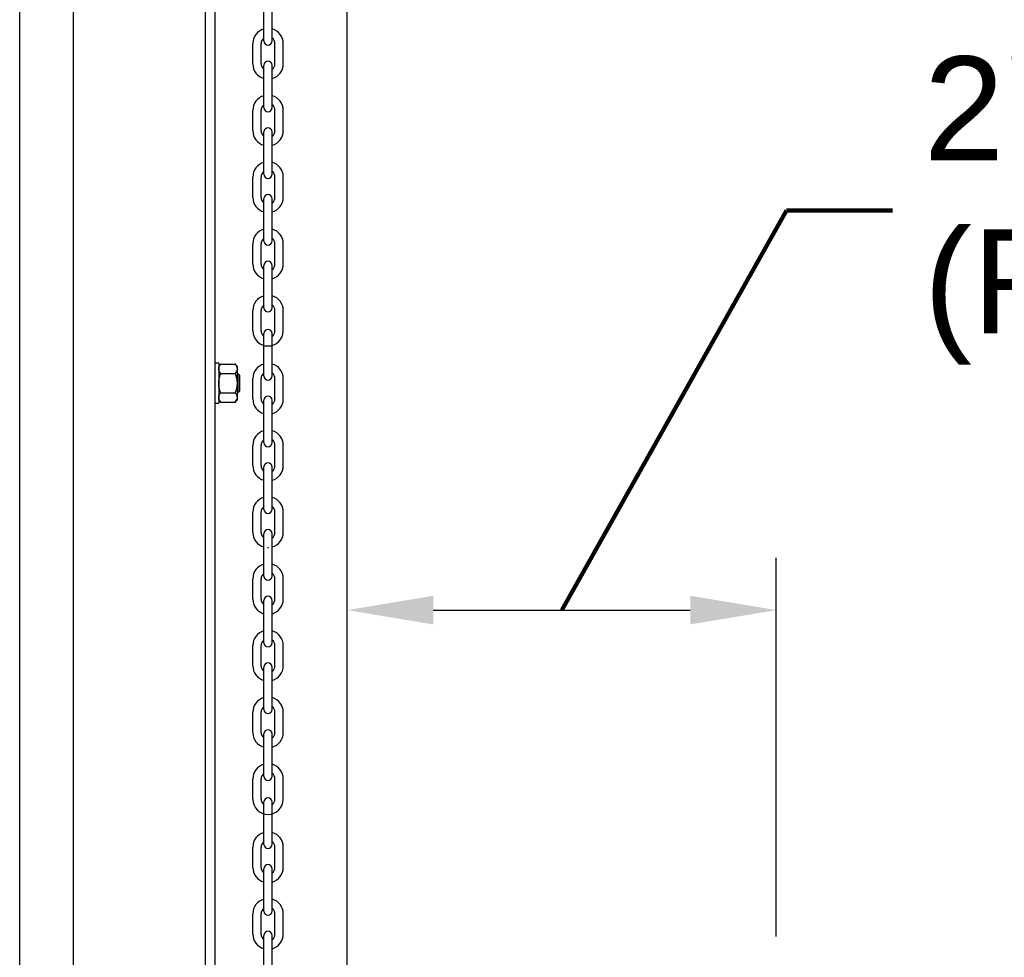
# Model space of a CAD drawing. Header units: inches. Extents: x 170 to 312, y 215 to 248.
# Tile 162 of 256: x 205.836 to 206.725, y 242.417 to 243.264. Entities that reach past the tile are written whole.
import ezdxf

# ---------------------------------------------------------------- set-up
doc = ezdxf.new("R2010")
doc.units = ezdxf.units.IN
doc.header["$LTSCALE"] = 0.25
doc.header["$MEASUREMENT"] = 0
doc.layers.add('ANNOTATIONS', color=1, linetype='Continuous')
doc.layers.add('MOTOR RH', color=7, linetype='Continuous')
doc.styles.add('ARIAL', font='arial.ttf', dxfattribs={"height": 0.09375})
doc.styles.get("Standard").update_dxf_attribs({"font": 'romans.shx'})
doc.dimstyles.get("Standard").update_dxf_attribs({"dimscale": 60, "dimtxt": 0.0833, "dimasz": 0.0833, "dimexe": 0.0833, "dimexo": 0.04, "dimgap": 0.09, "dimtad": 0, "dimtih": 1, "dimtoh": 1, "dimdec": 4, "dimzin": 1, "dimdsep": 46, "dimlunit": 4, "dimtxsty": 'Standard', "dimcen": 0.09, "dimclrt": 150, "dimadec": 4, "dimazin": 2, "dimtfac": 1, "dimtdec": 0, "dimtofl": 0, "dimtmove": 0, "dimatfit": 3, "dimfxl": 1, "dimtolj": 1, "dimtzin": 0, "dimlwd": -1, "dimlwe": -1, "dimarcsym": 1})

msp = doc.modelspace()

# ---------------------------------------------------------------- linework, layer by layer
at = {"layer": 'ANNOTATIONS'}
for p, q in [((206.51908, 242.43625), (206.51908, 242.77806)), ((206.20938, 242.73092), (206.44142, 242.73092))]:
    msp.add_line(p, q, dxfattribs=at)
for points in [[(206.20938, 242.71798), (206.20938, 242.74387), (206.13171, 242.73092)], [(206.44142, 242.71798), (206.44142, 242.74387), (206.51908, 242.73092)]]:
    msp.add_solid(points, dxfattribs=at)
at = {"layer": 'MOTOR RH'}
for p, q in [((205.88446, 240.10529), (205.88446, 244.32505)), ((206.00383, 240.38253), (206.00383, 244.29919)), ((206.01235, 240.37188), (206.01235, 244.29919)), ((206.13171, 240.10529), (206.13171, 244.3)), ((205.8359, 240.10342), (205.8359, 244.12505)), ((206.05642, 243.24499), (206.05642, 243.28327)), ((206.06393, 243.24499), (206.06393, 243.28327)), ((206.04644, 243.2242), (206.04644, 243.24252)), ((206.05395, 243.2242), (206.05395, 243.24252)), ((206.0664, 243.2242), (206.0664, 243.24252)), ((206.07391, 243.2242), (206.07391, 243.24252)), ((206.05642, 243.18474), (206.05642, 243.22301)), ((206.06393, 243.18474), (206.06393, 243.22301)), ((206.04644, 243.16395), (206.04644, 243.18226)), ((206.05395, 243.16395), (206.05395, 243.18226)), ((206.0664, 243.16395), (206.0664, 243.18226)), ((206.07391, 243.16395), (206.07391, 243.18226)), ((206.05642, 243.12448), (206.05642, 243.16276)), ((206.06393, 243.12448), (206.06393, 243.16276)), ((206.04644, 243.1037), (206.04644, 243.12201)), ((206.05395, 243.1037), (206.05395, 243.12201)), ((206.0664, 243.1037), (206.0664, 243.12201)), ((206.07391, 243.1037), (206.07391, 243.12201)), ((206.05642, 243.06423), (206.05642, 243.10251)), ((206.06393, 243.06423), (206.06393, 243.10251)), ((206.04644, 243.04344), (206.04644, 243.06176)), ((206.05395, 243.04344), (206.05395, 243.06176)), ((206.0664, 243.04344), (206.0664, 243.06176)), ((206.07391, 243.04344), (206.07391, 243.06176)), ((206.05642, 243.00397), (206.05642, 243.04225)), ((206.06393, 243.00397), (206.06393, 243.04225)), ((206.04644, 242.98319), (206.04644, 243.0015)), ((206.05395, 242.98319), (206.05395, 243.0015)), ((206.0664, 242.98319), (206.0664, 243.0015)), ((206.07391, 242.98319), (206.07391, 243.0015)), ((206.05642, 242.94244), (206.05642, 242.98071)), ((206.06393, 242.94244), (206.06393, 242.98071)), ((206.01559, 242.95397), (206.01559, 242.91776)), ((206.01751, 242.95309), (206.03059, 242.95309)), ((206.01751, 242.94448), (206.03059, 242.94448)), ((206.03251, 242.92095), (206.03251, 242.95079)), ((206.03313, 242.92734), (206.03313, 242.94439)), ((206.03469, 242.9289), (206.03469, 242.94283)), ((206.04644, 242.92165), (206.04644, 242.93996)), ((206.05395, 242.92165), (206.05395, 242.93996)), ((206.0664, 242.92165), (206.0664, 242.93996)), ((206.07391, 242.92165), (206.07391, 242.93996)), ((206.01751, 242.92725), (206.03059, 242.92725)), ((206.01751, 242.91864), (206.03059, 242.91864)), ((206.05642, 242.88218), (206.05642, 242.92046)), ((206.06393, 242.88218), (206.06393, 242.92046)), ((206.04644, 242.8614), (206.04644, 242.87971)), ((206.05395, 242.8614), (206.05395, 242.87971)), ((206.0664, 242.8614), (206.0664, 242.87971)), ((206.07391, 242.8614), (206.07391, 242.87971)), ((206.05642, 242.82193), (206.05642, 242.86021)), ((206.06393, 242.82193), (206.06393, 242.86021)), ((206.04644, 242.80114), (206.04644, 242.81946)), ((206.05395, 242.80114), (206.05395, 242.81946)), ((206.0664, 242.80114), (206.0664, 242.81946)), ((206.07391, 242.80114), (206.07391, 242.81946)), ((206.05642, 242.76167), (206.05642, 242.79995)), ((206.06393, 242.76167), (206.06393, 242.79995)), ((206.04644, 242.74089), (206.04644, 242.7592)), ((206.05395, 242.74089), (206.05395, 242.7592)), ((206.0664, 242.74089), (206.0664, 242.7592)), ((206.07391, 242.74089), (206.07391, 242.7592)), ((206.05642, 242.70142), (206.05642, 242.7397)), ((206.06393, 242.70142), (206.06393, 242.7397)), ((206.04644, 242.68063), (206.04644, 242.69895)), ((206.05395, 242.68063), (206.05395, 242.69895)), ((206.0664, 242.68063), (206.0664, 242.69895)), ((206.07391, 242.68063), (206.07391, 242.69895)), ((206.05642, 242.64116), (206.05642, 242.67944)), ((206.06393, 242.64116), (206.06393, 242.67944)), ((206.04644, 242.62038), (206.04644, 242.63869)), ((206.05395, 242.62038), (206.05395, 242.63869)), ((206.0664, 242.62038), (206.0664, 242.63869)), ((206.07391, 242.62038), (206.07391, 242.63869)), ((206.05642, 242.58091), (206.05642, 242.61919)), ((206.06393, 242.58091), (206.06393, 242.61919)), ((206.04644, 242.56012), (206.04644, 242.57844)), ((206.05395, 242.56012), (206.05395, 242.57844)), ((206.0664, 242.56012), (206.0664, 242.57844)), ((206.07391, 242.56012), (206.07391, 242.57844)), ((206.05642, 242.51937), (206.05642, 242.55765)), ((206.06393, 242.51937), (206.06393, 242.55765)), ((206.04644, 242.49859), (206.04644, 242.5169)), ((206.05395, 242.49859), (206.05395, 242.5169)), ((206.0664, 242.49859), (206.0664, 242.5169)), ((206.07391, 242.49859), (206.07391, 242.5169)), ((206.05642, 242.45912), (206.05642, 242.4974)), ((206.06393, 242.45912), (206.06393, 242.4974)), ((206.04644, 242.43833), (206.04644, 242.45665)), ((206.05395, 242.43833), (206.05395, 242.45665)), ((206.0664, 242.43833), (206.0664, 242.45665)), ((206.07391, 242.43833), (206.07391, 242.45665)), ((206.05642, 242.39886), (206.05642, 242.43714)), ((206.06393, 242.39886), (206.06393, 242.43714))]:
    msp.add_line(p, q, dxfattribs=at)
for centre, radius, start, end in [((206.06018, 243.24252), 0.01374, 105.86272, 180), ((206.06018, 243.24252), 0.01374, 0, 74.13728), ((206.06018, 243.24252), 0.00623, 127.08084, 180), ((206.06018, 243.24252), 0.00623, 0, 52.91916), ((206.06018, 243.24499), 0.00375, 180, 0), ((206.06018, 243.2242), 0.01374, 180, 254.13728), ((206.06018, 243.2242), 0.00623, 180, 232.91916), ((206.06018, 243.22301), 0.00375, 0, 180), ((206.06018, 243.2242), 0.01374, 285.86272, 0), ((206.06018, 243.2242), 0.00623, 307.08084, 0), ((206.06018, 243.18226), 0.01374, 105.86272, 180), ((206.06018, 243.18226), 0.01374, 0, 74.13728), ((206.06018, 243.18226), 0.00623, 127.08084, 180), ((206.06018, 243.18474), 0.00375, 180, 0), ((206.06018, 243.18226), 0.00623, 0, 52.91916), ((206.06018, 243.16276), 0.00375, 0, 180), ((206.06018, 243.16395), 0.01374, 180, 254.13728), ((206.06018, 243.16395), 0.00623, 180, 232.91916), ((206.06018, 243.16395), 0.01374, 285.86272, 0), ((206.06018, 243.16395), 0.00623, 307.08084, 0), ((206.06018, 243.12201), 0.01374, 105.86272, 180), ((206.06018, 243.12201), 0.01374, 0, 74.13728), ((206.06018, 243.12201), 0.00623, 127.08084, 180), ((206.06018, 243.12448), 0.00375, 180, 0), ((206.06018, 243.12201), 0.00623, 0, 52.91916), ((206.06018, 243.1037), 0.01374, 180, 254.13728), ((206.06018, 243.1037), 0.00623, 180, 232.91916), ((206.06018, 243.10251), 0.00375, 0, 180), ((206.06018, 243.1037), 0.01374, 285.86272, 0), ((206.06018, 243.1037), 0.00623, 307.08084, 0), ((206.06018, 243.06176), 0.01374, 105.86272, 180), ((206.06018, 243.06176), 0.01374, 0, 74.13728), ((206.06018, 243.06176), 0.00623, 127.08084, 180), ((206.06018, 243.06423), 0.00375, 180, 0), ((206.06018, 243.06176), 0.00623, 0, 52.91916), ((206.06018, 243.04344), 0.01374, 180, 254.13728), ((206.06018, 243.04344), 0.00623, 180, 232.91916), ((206.06018, 243.04225), 0.00375, 0, 180), ((206.06018, 243.04344), 0.01374, 285.86272, 0), ((206.06018, 243.04344), 0.00623, 307.08084, 0), ((206.06018, 243.0015), 0.01374, 105.86272, 180), ((206.06018, 243.0015), 0.01374, 0, 74.13728), ((206.06018, 243.0015), 0.00623, 127.08084, 180), ((206.06018, 243.0015), 0.00623, 0, 52.91916), ((206.06018, 243.00397), 0.00375, 180, 0), ((206.06018, 242.98319), 0.01374, 180, 0), ((206.06018, 242.98319), 0.00623, 180, 232.91916), ((206.06018, 242.98071), 0.00375, 0, 180), ((206.06018, 242.98319), 0.00623, 307.08084, 0), ((206.06018, 242.93996), 0.01374, 105.86272, 180), ((206.06018, 242.93996), 0.01374, 0, 74.13728), ((206.06018, 242.93996), 0.00623, 127.08084, 180), ((206.06018, 242.93996), 0.00623, 0, 52.91916), ((206.06018, 242.94244), 0.00375, 180, 0), ((206.06018, 242.92165), 0.01374, 180, 254.13728), ((206.06018, 242.92165), 0.00623, 180, 232.91916), ((206.06018, 242.92046), 0.00375, 0, 180), ((206.06018, 242.92165), 0.01374, 285.86272, 0), ((206.06018, 242.92165), 0.00623, 307.08084, 0), ((206.06018, 242.87971), 0.01374, 105.86272, 180), ((206.06018, 242.87971), 0.01374, 0, 74.13728), ((206.06018, 242.87971), 0.00623, 127.08084, 180), ((206.06018, 242.88218), 0.00375, 180, 0), ((206.06018, 242.87971), 0.00623, 0, 52.91916), ((206.06018, 242.86021), 0.00375, 0, 180), ((206.06018, 242.8614), 0.01374, 180, 254.13728), ((206.06018, 242.8614), 0.00623, 180, 232.91916), ((206.06018, 242.8614), 0.01374, 285.86272, 0), ((206.06018, 242.8614), 0.00623, 307.08084, 0), ((206.06018, 242.81946), 0.01374, 105.86272, 180), ((206.06018, 242.81946), 0.01374, 0, 74.13728), ((206.06018, 242.81946), 0.00623, 127.08084, 180), ((206.06018, 242.82193), 0.00375, 180, 0), ((206.06018, 242.81946), 0.00623, 0, 52.91916), ((206.06018, 242.80114), 0.01374, 180, 254.13728), ((206.06018, 242.80114), 0.00623, 180, 232.91916), ((206.06018, 242.79995), 0.00375, 0, 180), ((206.06018, 242.80114), 0.01374, 285.86272, 0), ((206.06018, 242.80114), 0.00623, 307.08084, 0), ((206.06018, 242.80114), 0.01374, 268.08585, 271.91415), ((206.06018, 242.7592), 0.01374, 105.86272, 180), ((206.06018, 242.7592), 0.01374, 0, 74.13728), ((206.06018, 242.7592), 0.00623, 127.08084, 180), ((206.06018, 242.76167), 0.00375, 180, 0), ((206.06018, 242.7592), 0.00623, 0, 52.91916), ((206.06018, 242.74089), 0.01374, 180, 254.13728), ((206.06018, 242.74089), 0.00623, 180, 232.91916), ((206.06018, 242.7397), 0.00375, 0, 180), ((206.06018, 242.74089), 0.01374, 285.86272, 0), ((206.06018, 242.74089), 0.00623, 307.08084, 0), ((206.06018, 242.69895), 0.01374, 105.86272, 180), ((206.06018, 242.69895), 0.01374, 0, 74.13728), ((206.06018, 242.69895), 0.00623, 127.08084, 180), ((206.06018, 242.69895), 0.00623, 0, 52.91916), ((206.06018, 242.70142), 0.00375, 180, 0), ((206.06018, 242.68063), 0.01374, 180, 254.13728), ((206.06018, 242.68063), 0.00623, 180, 232.91916), ((206.06018, 242.67944), 0.00375, 0, 180), ((206.06018, 242.68063), 0.01374, 285.86272, 0), ((206.06018, 242.68063), 0.00623, 307.08084, 0), ((206.06018, 242.63869), 0.01374, 105.86272, 180), ((206.06018, 242.63869), 0.01374, 0, 74.13728), ((206.06018, 242.63869), 0.00623, 127.08084, 180), ((206.06018, 242.64116), 0.00375, 180, 0), ((206.06018, 242.63869), 0.00623, 0, 52.91916), ((206.06018, 242.61919), 0.00375, 0, 180), ((206.06018, 242.62038), 0.01374, 180, 254.13728), ((206.06018, 242.62038), 0.00623, 180, 232.91916), ((206.06018, 242.62038), 0.01374, 285.86272, 0), ((206.06018, 242.62038), 0.00623, 307.08084, 0), ((206.06018, 242.57844), 0.01374, 105.86272, 180), ((206.06018, 242.57844), 0.01374, 0, 74.13728), ((206.06018, 242.57844), 0.00623, 127.08084, 180), ((206.06018, 242.58091), 0.00375, 180, 0), ((206.06018, 242.57844), 0.00623, 0, 52.91916), ((206.06018, 242.55765), 0.00375, 0, 180), ((206.06018, 242.56012), 0.01374, 180, 0), ((206.06018, 242.56012), 0.00623, 180, 232.91916), ((206.06018, 242.56012), 0.00623, 307.08084, 0), ((206.06018, 242.5169), 0.01374, 105.86272, 180), ((206.06018, 242.5169), 0.01374, 0, 74.13728), ((206.06018, 242.5169), 0.00623, 127.08084, 180), ((206.06018, 242.51937), 0.00375, 180, 0), ((206.06018, 242.5169), 0.00623, 0, 52.91916), ((206.06018, 242.49859), 0.01374, 180, 254.13728), ((206.06018, 242.49859), 0.00623, 180, 232.91916), ((206.06018, 242.4974), 0.00375, 0, 180), ((206.06018, 242.49859), 0.01374, 285.86272, 0), ((206.06018, 242.49859), 0.00623, 307.08084, 0), ((206.06018, 242.45665), 0.01374, 105.86272, 180), ((206.06018, 242.45665), 0.01374, 0, 74.13728), ((206.06018, 242.45665), 0.00623, 127.08084, 180), ((206.06018, 242.45912), 0.00375, 180, 0), ((206.06018, 242.45665), 0.00623, 0, 52.91916), ((206.06018, 242.43833), 0.01374, 180, 254.13728), ((206.06018, 242.43833), 0.00623, 180, 232.91916), ((206.06018, 242.43714), 0.00375, 0, 180), ((206.06018, 242.43833), 0.01374, 285.86272, 0), ((206.06018, 242.43833), 0.00623, 307.08084, 0)]:
    msp.add_arc(centre, radius, start, end, dxfattribs=at)
for points in [[(206.01559, 242.95397), (206.01235, 242.95397)], [(206.01751, 242.95309), (206.01559, 242.95079)], [(206.03251, 242.95079), (206.03059, 242.95309)], [(206.03313, 242.94439), (206.03251, 242.94439)], [(206.03469, 242.94283), (206.03313, 242.94439)], [(206.03251, 242.92734), (206.03313, 242.92734)], [(206.03313, 242.92734), (206.03469, 242.9289)], [(206.01235, 242.91776), (206.01559, 242.91776)], [(206.01559, 242.92095), (206.01751, 242.91864)], [(206.03059, 242.91864), (206.03251, 242.92095)]]:
    msp.add_open_spline(points, degree=1, dxfattribs=at)
for points, knots in [([(206.01559, 242.94879), (206.01565, 242.94931), (206.01576, 242.95037), (206.01651, 242.95181), (206.0172, 242.9527), (206.01751, 242.95309)], [0, 0, 0, 0, 0.3536518, 0.7166861, 1, 1, 1, 1]), ([(206.03251, 242.94879), (206.03245, 242.94931), (206.03234, 242.95037), (206.03159, 242.95181), (206.03089, 242.9527), (206.03059, 242.95309)], [0, 0, 0, 0, 0.3536518, 0.7166861, 1, 1, 1, 1]), ([(206.01751, 242.94448), (206.01707, 242.94506), (206.01617, 242.94624), (206.01564, 242.94771), (206.0156, 242.94857), (206.01559, 242.94879)], [0, 0, 0, 0, 0.421515, 0.852912, 1, 1, 1, 1]), ([(206.01559, 242.93587), (206.01559, 242.93614), (206.01561, 242.93755), (206.01599, 242.94009), (206.01678, 242.94266), (206.01736, 242.94411), (206.01751, 242.94448)], [0, 0, 0, 0, 0.093623, 0.473917, 0.864503, 1, 1, 1, 1]), ([(206.03059, 242.94448), (206.03103, 242.94506), (206.03193, 242.94624), (206.03246, 242.94771), (206.0325, 242.94857), (206.03251, 242.94879)], [0, 0, 0, 0, 0.421515, 0.852912, 1, 1, 1, 1]), ([(206.03251, 242.93587), (206.0325, 242.93614), (206.03248, 242.93755), (206.03211, 242.94009), (206.03132, 242.94266), (206.03074, 242.94411), (206.03059, 242.94448)], [0, 0, 0, 0, 0.093623, 0.473918, 0.864502, 1, 1, 1, 1]), ([(206.01751, 242.92725), (206.01722, 242.92798), (206.01655, 242.92971), (206.01577, 242.93259), (206.01565, 242.93476), (206.01559, 242.93587)], [0, 0, 0, 0, 0.2644601, 0.6278669, 1, 1, 1, 1]), ([(206.03059, 242.92725), (206.03087, 242.92798), (206.03155, 242.92971), (206.03232, 242.93259), (206.03245, 242.93476), (206.03251, 242.93587)], [0, 0, 0, 0, 0.2644601, 0.6278669, 1, 1, 1, 1]), ([(206.01559, 242.92294), (206.01565, 242.92347), (206.01576, 242.92453), (206.01651, 242.92597), (206.0172, 242.92686), (206.01751, 242.92725)], [0, 0, 0, 0, 0.353652, 0.716686, 1, 1, 1, 1]), ([(206.03251, 242.92294), (206.03245, 242.92347), (206.03234, 242.92453), (206.03159, 242.92597), (206.03089, 242.92686), (206.03059, 242.92725)], [0, 0, 0, 0, 0.353652, 0.716686, 1, 1, 1, 1]), ([(206.01751, 242.91864), (206.01707, 242.91922), (206.01617, 242.9204), (206.01564, 242.92187), (206.0156, 242.92273), (206.01559, 242.92294)], [0, 0, 0, 0, 0.421515, 0.852911, 1, 1, 1, 1]), ([(206.03059, 242.91864), (206.03103, 242.91922), (206.03193, 242.9204), (206.03246, 242.92187), (206.0325, 242.92273), (206.03251, 242.92294)], [0, 0, 0, 0, 0.4215143, 0.8529112, 1, 1, 1, 1])]:
    msp.add_open_spline(points, degree=3, knots=knots, dxfattribs=at)

# ---------------------------------------------------------------- texts
at = {"layer": 'ANNOTATIONS', "insert": (206.65225, 243.09185), "char_height": 0.09375, "attachment_point": 4, "style": 'ARIAL'}
msp.add_mtext('2\'-0"\\P(REF)', dxfattribs=at)

# ---------------------------------------------------------------- leaders
at = {"layer": 'ANNOTATIONS', "has_arrowhead": 0}
msp.add_leader([(206.3254, 242.73092), (206.52835, 243.09185), (206.62415, 243.09185)], dimstyle='Standard', override={"dimscale": 1, "dimtxt": 0.09375, "dimasz": 0.09375, "dimexe": 0.03125, "dimexo": 0.046875, "dimzin": 0, "dimlunit": 2, "dimtxsty": 'ARIAL', "dimclrt": 0, "dimadec": 0, "dimazin": 0, "dimtdec": 4, "dimatfit": 1, "dimlwd": 65534, "dimlwe": 65534, "dimarcsym": 0}, dxfattribs=at)

doc.saveas('drawing.dxf')
